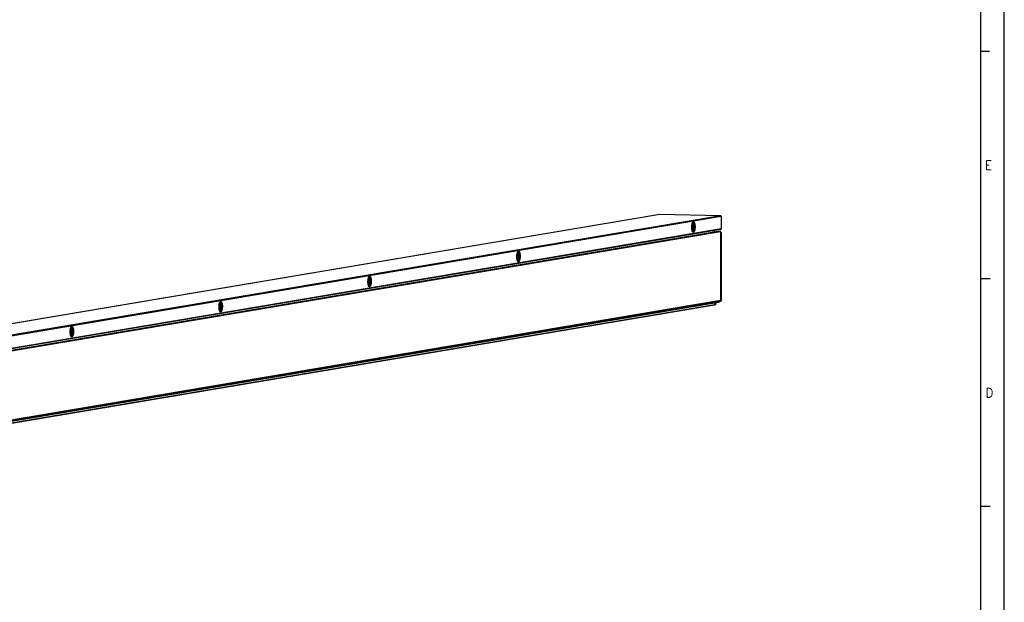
# Model space of a CAD drawing. Header units: inches. Extents: x -381 to 2960, y -418 to 176.
# Tile 13 of 21: x 248 to 459, y -289 to -164. Entities that reach past the tile are written whole.
import ezdxf

# ---------------------------------------------------------------- set-up
doc = ezdxf.new("R2010")
doc.units = ezdxf.units.IN
doc.layers.add('1', color=7, linetype='Continuous')
doc.styles.add('CONVERTER_11', font='txt.shx', dxfattribs={"width": 0.9})

# ---------------------------------------------------------------- blocks, each defined once
blk = doc.blocks.new('Marco_a1', base_point=(38.86876955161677, -121.3796663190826))
at = {"layer": '1', "color": 2, "linetype": 'Continuous'}
for p, q in [((458.8687695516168, -418.3796663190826), (458.8687695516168, 175.6203336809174)), ((455.7169153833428, -170.8463329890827), (453.7169153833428, -170.8463329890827)), ((455.8687695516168, -219.5129996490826), (453.8687695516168, -219.5129996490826)), ((455.8687695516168, -268.1796663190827), (453.8687695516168, -268.1796663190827))]:
    blk.add_line(p, q, dxfattribs=at)
at = {"layer": '1', "color": 7, "linetype": 'Continuous'}
blk.add_line((453.8687695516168, -413.3796663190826), (453.8687695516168, 170.6203336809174), dxfattribs=at)
at = {"layer": '1', "color": 2, "char_height": 2, "attachment_point": 4, "line_spacing_factor": 1.20048019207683, "style": 'CONVERTER_11'}
for s, insert in [('E', (454.7169153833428, -195.1796663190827)), ('D', (454.8687695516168, -243.8463329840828))]:
    blk.add_mtext(s, dxfattribs=dict(at, insert=insert))
blk = doc.blocks.new('Top', base_point=(38.86876955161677, -121.3796663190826))
blk.add_blockref('Marco_a1', (38.86876955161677, -121.3796663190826))
blk = doc.blocks.new('_dummy_frame', base_point=(-381.1312304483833, -418.3796663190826))
blk.add_blockref('Top', (38.86876955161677, -121.3796663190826))
blk = doc.blocks.new('SOPORTE_SV_2040__31', base_point=(86.78641981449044, -564.7936067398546))
at = {"color": 7, "linetype": 'Continuous'}
for p, q in [((770.2524115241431, -411.5026169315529), (86.94281051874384, -526.4551381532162)), ((770.2855846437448, -411.5001701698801), (86.97600040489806, -526.4526848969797)), ((796.4477061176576, -411.9972505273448), (459.7305823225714, -468.642848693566)), ((459.920162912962, -468.8461308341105), (796.6372867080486, -412.2005326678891)), ((770.2855846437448, -411.5001701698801), (770.2524115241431, -411.5026169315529)), ((796.4477061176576, -411.9972505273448), (770.2855846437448, -411.5001701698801)), ((796.6372867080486, -412.2005326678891), (796.6372867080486, -417.5918956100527)), ((784.5320353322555, -415.9681886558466), (784.3727557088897, -416.8596243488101)), ((784.3727557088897, -416.8596243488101), (784.5320353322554, -417.6974691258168)), ((784.4543303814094, -414.8047312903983), (784.3779178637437, -414.8652199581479)), ((785.0098742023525, -416.7524425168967), (784.3939857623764, -416.7407406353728)), ((784.4211805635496, -414.8309835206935), (784.6033453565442, -414.9139049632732)), ((784.8505945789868, -415.9145977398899), (784.5320353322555, -415.9681886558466)), ((784.6033453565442, -414.9139049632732), (784.7599837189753, -415.1792956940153)), ((784.7599837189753, -415.1792956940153), (784.9703697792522, -415.6767236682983)), ((785.0098742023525, -416.7524425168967), (784.8505945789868, -415.9145977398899)), ((784.8505945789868, -417.6438782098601), (785.0098742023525, -416.7524425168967)), ((796.4809003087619, -417.785519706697), (459.7637758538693, -474.4311179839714)), ((796.6372867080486, -417.5918956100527), (459.920162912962, -474.2374937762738)), ((784.3175483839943, -418.7360666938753), (784.4543323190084, -418.7983331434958)), ((784.6033544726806, -418.6035052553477), (784.3926972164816, -418.7702760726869)), ((784.8505945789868, -417.6438782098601), (784.5206378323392, -417.63760903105)), ((784.5320353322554, -417.6974691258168), (784.8505945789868, -417.6438782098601)), ((784.6981708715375, -418.4342096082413), (784.9272695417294, -417.9451295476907)), ((784.9048553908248, -418.1376757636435), (784.9653735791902, -417.8435424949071)), ((709.6706123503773, -428.5620539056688), (709.5113327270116, -429.4534895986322)), ((709.5113327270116, -429.4534895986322), (709.6706123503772, -430.2913343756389)), ((709.5929081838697, -427.3985964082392), (709.5165027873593, -427.4590787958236)), ((710.1484512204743, -429.3463077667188), (709.5325627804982, -429.334605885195)), ((709.5597562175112, -427.4248498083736), (709.7419230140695, -427.5077770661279)), ((709.9891715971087, -428.508462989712), (709.6706123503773, -428.5620539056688)), ((709.7419230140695, -427.5077770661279), (709.898561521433, -427.7731601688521)), ((709.898561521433, -427.7731601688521), (710.108965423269, -428.2706329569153)), ((710.1484512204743, -429.3463077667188), (709.9891715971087, -428.508462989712)), ((709.9891715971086, -430.2377434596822), (710.1484512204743, -429.3463077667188)), ((709.4561454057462, -431.3299399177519), (709.5929101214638, -431.3921982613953)), ((709.7419321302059, -431.1973773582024), (709.5312758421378, -431.3641409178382)), ((709.9891715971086, -430.2377434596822), (709.6592410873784, -430.2314747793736)), ((709.6706123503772, -430.2913343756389), (709.9891715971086, -430.2377434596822)), ((709.8367486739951, -431.0280740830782), (710.0658472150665, -430.5389933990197)), ((710.0434159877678, -430.7315952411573), (710.1039749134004, -430.437344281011)), ((645.8810678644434, -438.1167780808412), (645.8046151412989, -438.1773031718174)), ((645.8479107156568, -438.1430327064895), (646.030082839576, -438.2259563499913)), ((645.7443073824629, -442.0481278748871), (645.8810698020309, -442.1103799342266)), ((645.9587630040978, -439.2802370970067), (645.7994833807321, -440.1716727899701)), ((645.7994833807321, -440.1716727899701), (645.9587630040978, -441.0095175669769)), ((646.0300919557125, -441.9155566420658), (645.8194346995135, -442.082327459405)), ((646.4366018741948, -440.0644909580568), (645.8207185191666, -440.052789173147)), ((646.2773222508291, -440.9559266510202), (645.947390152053, -440.9496579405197)), ((646.2773222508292, -439.22664618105), (645.9587630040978, -439.2802370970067)), ((645.9587630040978, -441.0095175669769), (646.2773222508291, -440.9559266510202)), ((646.030082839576, -438.2259563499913), (646.1867212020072, -438.4913470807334)), ((646.1248778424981, -441.74626041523), (646.3540047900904, -441.2571618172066)), ((646.1867212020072, -438.4913470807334), (646.3971223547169, -438.9888309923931)), ((646.4366018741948, -440.0644909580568), (646.2773222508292, -439.22664618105)), ((646.2773222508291, -440.9559266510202), (646.4366018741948, -440.0644909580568)), ((646.3315716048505, -441.4497620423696), (646.392121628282, -441.1555220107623)), ((582.2469136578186, -449.9984202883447), (582.0876340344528, -450.8898559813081)), ((582.1692122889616, -448.8349623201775), (582.0927798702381, -448.8954713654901)), ((582.7247525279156, -450.7826741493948), (582.108865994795, -450.7709723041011)), ((582.1360589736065, -448.8612163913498), (582.3182272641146, -448.9441429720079)), ((582.56547290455, -449.944829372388), (582.2469136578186, -449.9984202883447)), ((582.3182272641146, -448.9441429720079), (582.4748657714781, -449.2095260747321)), ((582.4748657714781, -449.2095260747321), (582.6852685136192, -449.7070035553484)), ((582.7247525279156, -450.7826741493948), (582.56547290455, -449.944829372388)), ((582.5654729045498, -451.6741098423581), (582.7247525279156, -450.7826741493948)), ((582.0324645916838, -452.7663202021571), (582.1692142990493, -452.8285641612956)), ((582.0876340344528, -450.8898559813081), (582.2469136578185, -451.7277007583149)), ((582.3182364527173, -452.6337394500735), (582.1075778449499, -452.8005113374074)), ((582.5654729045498, -451.6741098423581), (582.2355292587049, -451.6678409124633)), ((582.2469136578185, -451.7277007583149), (582.5654729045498, -451.6741098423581)), ((582.4130375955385, -452.4644435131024), (582.6421506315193, -451.9753552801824)), ((582.6197194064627, -452.1679546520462), (582.6802717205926, -451.8737117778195)), ((518.3206150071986, -463.4845019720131), (518.457358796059, -463.5467483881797)), ((518.5350643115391, -460.7166034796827), (518.3757846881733, -461.608039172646)), ((518.3757846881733, -461.608039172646), (518.535064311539, -462.4458839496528)), ((518.4573568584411, -459.5531465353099), (518.3809313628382, -459.6136472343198)), ((518.6063809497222, -463.3519222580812), (518.395723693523, -463.5186930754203)), ((519.0129031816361, -461.5008573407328), (518.3970279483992, -461.489155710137)), ((518.4242028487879, -459.5793944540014), (518.6063870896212, -459.6623222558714)), ((518.8536235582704, -462.3922930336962), (518.5236930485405, -462.3860243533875)), ((518.8536235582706, -460.663012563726), (518.5350643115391, -460.7166034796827)), ((518.535064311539, -462.4458839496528), (518.8536235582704, -462.3922930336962)), ((518.6063870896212, -459.6623222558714), (518.7630254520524, -459.9277129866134)), ((518.7011820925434, -463.18262632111), (518.9303076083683, -462.6935249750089)), ((518.7630254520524, -459.9277129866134), (518.9734248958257, -460.4252002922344)), ((519.0129031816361, -461.5008573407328), (518.8536235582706, -460.663012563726)), ((518.8536235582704, -462.3922930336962), (519.0129031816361, -461.5008573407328)), ((518.9078672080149, -462.8861472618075), (518.9684066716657, -462.5919409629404))]:
    blk.add_line(p, q, dxfattribs=at)
for points, knots in [([(796.6372867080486, -412.2005326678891), (796.6344509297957, -412.1743420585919), (796.6288032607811, -412.1221814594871), (796.5854265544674, -412.0556699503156), (796.5229847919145, -412.0079214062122), (796.4726350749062, -412.0007842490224), (796.4477061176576, -411.9972505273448)], [0, 0, 0, 0, 0.0780343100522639, 0.1554112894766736, 0.231298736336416, 0.3057180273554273, 0.3057180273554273, 0.3057180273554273, 0.3057180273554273]), ([(784.7340572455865, -414.5564394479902), (784.6679451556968, -414.5750583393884), (784.5083668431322, -414.6199997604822), (784.3438212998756, -414.8820934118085), (784.1954708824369, -415.2295246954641), (784.0801612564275, -415.6907741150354), (784.0019170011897, -416.2213869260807), (783.9679771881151, -416.7923501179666), (783.9802104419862, -417.3638372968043), (784.0382240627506, -417.8979946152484), (784.1359835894, -418.3604345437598), (784.2708823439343, -418.7209854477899), (784.4257082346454, -418.9704524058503), (784.6479357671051, -419.0891483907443), (784.8745117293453, -418.978979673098), (785.0387022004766, -418.7355740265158), (785.1871995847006, -418.3804076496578), (785.3024549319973, -417.9220150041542), (785.3807173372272, -417.3904469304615), (785.4146504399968, -416.8198369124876), (785.402423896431, -416.2479965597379), (785.3443921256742, -415.7147945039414), (785.2466868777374, -415.2494978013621), (785.1116411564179, -414.8966819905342), (784.957170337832, -414.6285270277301), (784.7994143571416, -414.5775562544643), (784.7340572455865, -414.5564394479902)], [0, 0, 0, 0, 0.2004547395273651, 0.4838484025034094, 0.8709142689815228, 1.350580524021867, 1.897926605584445, 2.480779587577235, 3.063632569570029, 3.610978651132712, 4.090644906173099, 4.47771077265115, 4.761104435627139, 4.96155917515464, 5.162013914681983, 5.445407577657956, 5.83247344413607, 6.312139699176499, 6.859485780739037, 7.442338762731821, 8.025191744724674, 8.572537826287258, 9.05220408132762, 9.439269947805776, 9.722663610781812, 9.923118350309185, 9.923118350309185, 9.923118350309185, 9.923118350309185]), ([(784.9703697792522, -415.6767236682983), (784.9413372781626, -415.6146825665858), (784.8923123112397, -415.5099184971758), (784.7615618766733, -415.3966991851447), (784.6034463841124, -415.432910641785), (784.4924420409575, -415.5806818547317), (784.394608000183, -415.7972651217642), (784.3176479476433, -416.0878509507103), (784.2653860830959, -416.4287574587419), (784.2427904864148, -416.7975104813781), (784.2513620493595, -417.1668557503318), (784.2906362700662, -417.5095016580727), (784.3565023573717, -417.8028014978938), (784.4460385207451, -418.0229452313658), (784.5513492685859, -418.174826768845), (784.7079749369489, -418.2170191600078), (784.8429320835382, -418.1088488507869), (784.8959012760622, -418.0060229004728), (784.9272695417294, -417.9451295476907)], [0, 0, 0, 0, 0.2066786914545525, 0.349002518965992, 0.4722403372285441, 0.6425149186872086, 0.8825886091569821, 1.187110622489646, 1.539277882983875, 1.91656533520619, 2.293852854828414, 2.646020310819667, 2.950542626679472, 3.190616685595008, 3.360891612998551, 3.484129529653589, 3.626453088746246, 3.833131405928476, 3.833131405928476, 3.833131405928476, 3.833131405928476]), ([(785.0429543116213, -415.938323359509), (785.0254738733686, -415.8260996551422), (784.9925941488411, -415.615013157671), (784.9150956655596, -415.3277798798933), (784.8221110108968, -415.0934984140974), (784.7158851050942, -414.92465490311), (784.5923587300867, -414.809403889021), (784.4973422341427, -414.8061873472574), (784.4543303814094, -414.8047312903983)], [0, 0, 0, 0, 0.3404387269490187, 0.6403461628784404, 0.8917056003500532, 1.090915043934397, 1.242671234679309, 1.368185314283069, 1.368185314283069, 1.368185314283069, 1.368185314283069]), ([(784.9272695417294, -417.9451295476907), (784.9582673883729, -417.8668636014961), (785.0263236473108, -417.6950294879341), (785.0854970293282, -417.4035457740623), (785.1276643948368, -417.076936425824), (785.1327288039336, -416.8482338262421), (785.1353171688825, -416.73134639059)], [0, 0, 0, 0, 0.2521204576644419, 0.5535344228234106, 0.8887964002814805, 1.239266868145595, 1.239266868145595, 1.239266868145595, 1.239266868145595]), ([(785.1353171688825, -416.73134639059), (785.1333460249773, -416.6293576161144), (785.12951443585, -416.431107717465), (785.0965571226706, -416.1482756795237), (785.0495013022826, -415.8959815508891), (784.9952520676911, -415.7456675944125), (784.9703697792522, -415.6767236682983)], [0, 0, 0, 0, 0.3058234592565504, 0.5944719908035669, 0.8536284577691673, 1.073208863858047, 1.073208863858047, 1.073208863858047, 1.073208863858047]), ([(784.4543323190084, -418.7983331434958), (784.4978900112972, -418.7816397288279), (784.598180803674, -418.7432034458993), (784.7131328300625, -418.5924865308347), (784.8216738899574, -418.3900780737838), (784.8753608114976, -418.227172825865), (784.9048553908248, -418.1376757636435)], [0, 0, 0, 0, 0.137710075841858, 0.3170749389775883, 0.5480891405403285, 0.8297347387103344, 0.8297347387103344, 0.8297347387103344, 0.8297347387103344]), ([(796.4809003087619, -417.785519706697), (796.502265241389, -417.7795041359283), (796.5452655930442, -417.7673968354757), (796.5961047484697, -417.7211594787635), (796.6307139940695, -417.6608990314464), (796.6350842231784, -417.6150183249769), (796.6372867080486, -417.5918956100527)], [0, 0, 0, 0, 0.06578204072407, 0.1323969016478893, 0.2002685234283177, 0.2692278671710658, 0.2692278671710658, 0.2692278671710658, 0.2692278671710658]), ([(709.8726342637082, -427.1503046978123), (709.8065221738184, -427.1689235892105), (709.6469438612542, -427.2138650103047), (709.482398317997, -427.4759586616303), (709.3340479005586, -427.8233899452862), (709.2187382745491, -428.2846393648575), (709.1404940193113, -428.8152521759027), (709.106554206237, -429.3862153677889), (709.1187874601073, -429.9577025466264), (709.1768010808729, -430.4918598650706), (709.2745606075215, -430.9542997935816), (709.4094593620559, -431.3148506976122), (709.5642852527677, -431.5643176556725), (709.7865127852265, -431.6830136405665), (710.0130887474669, -431.5728449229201), (710.1772792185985, -431.3294392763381), (710.325776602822, -430.9742728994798), (710.4410319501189, -430.5158802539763), (710.5192943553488, -429.9843121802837), (710.5532274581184, -429.4137021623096), (710.5410009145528, -428.8418618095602), (710.4829691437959, -428.3086597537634), (710.3852638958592, -427.8433630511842), (710.2502181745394, -427.4905472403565), (710.0957473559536, -427.2223922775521), (709.9379913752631, -427.1714215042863), (709.8726342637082, -427.1503046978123)], [0, 0, 0, 0, 0.20045473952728, 0.4838484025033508, 0.8709142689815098, 1.350580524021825, 1.897926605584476, 2.480779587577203, 3.063632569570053, 3.610978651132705, 4.090644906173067, 4.477710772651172, 4.761104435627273, 4.961559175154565, 5.162013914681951, 5.44540757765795, 5.832473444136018, 6.312139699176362, 6.859485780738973, 7.442338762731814, 8.025191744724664, 8.572537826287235, 9.052204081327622, 9.43926994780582, 9.72266361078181, 9.923118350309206, 9.923118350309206, 9.923118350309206, 9.923118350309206]), ([(710.108965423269, -428.2706329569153), (710.0799331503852, -428.2085861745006), (710.0309086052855, -428.1038125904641), (709.900166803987, -427.9905724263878), (709.7420442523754, -428.026757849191), (709.6310332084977, -428.1745219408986), (709.5331966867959, -428.3910962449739), (709.4562325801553, -428.6816781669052), (709.4039670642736, -429.0225840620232), (709.3813680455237, -429.3913401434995), (709.3899369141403, -429.7606910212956), (709.4292093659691, -430.1033440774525), (709.4950745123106, -430.3966514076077), (709.5846109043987, -430.6168018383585), (709.6899214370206, -430.7686885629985), (709.8465491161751, -430.8108858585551), (709.981509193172, -430.7027147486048), (710.0344787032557, -430.5998875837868), (710.0658472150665, -430.5389933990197)], [0, 0, 0, 0, 0.2066948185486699, 0.349029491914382, 0.4722657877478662, 0.6425325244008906, 0.8825994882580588, 1.187118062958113, 1.53928553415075, 1.916576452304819, 2.293869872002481, 2.646044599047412, 2.950574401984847, 3.190655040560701, 3.360934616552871, 3.484174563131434, 3.626499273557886, 3.833180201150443, 3.833180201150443, 3.833180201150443, 3.833180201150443]), ([(710.1815356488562, -428.5322205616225), (710.1640555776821, -428.4199941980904), (710.131176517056, -428.208902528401), (710.0536782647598, -427.9216618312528), (709.9606932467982, -427.6873737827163), (709.8544664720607, -427.5185252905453), (709.7309389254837, -427.4032701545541), (709.6359206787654, -427.4000528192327), (709.5929081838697, -427.3985964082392)], [0, 0, 0, 0, 0.340446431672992, 0.6403611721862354, 0.8917269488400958, 1.090941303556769, 1.242700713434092, 1.368216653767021, 1.368216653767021, 1.368216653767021, 1.368216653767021]), ([(710.0658472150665, -430.5389933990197), (710.0968449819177, -430.46072741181), (710.1649010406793, -430.2888932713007), (710.2240742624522, -429.9974096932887), (710.2662414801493, -429.6708006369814), (710.2713058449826, -429.4420982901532), (710.2738941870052, -429.3252109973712)], [0, 0, 0, 0, 0.2521204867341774, 0.5535342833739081, 0.8887959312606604, 1.239265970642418, 1.239265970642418, 1.239265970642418, 1.239265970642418]), ([(710.2738941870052, -429.3252109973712), (710.2719232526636, -429.2232283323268), (710.2680920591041, -429.0249896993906), (710.2351385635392, -428.7421720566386), (710.1880876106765, -428.4898874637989), (710.1338449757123, -428.339576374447), (710.108965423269, -428.2706329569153)], [0, 0, 0, 0, 0.3058051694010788, 0.5944382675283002, 0.8535842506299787, 1.073160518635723, 1.073160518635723, 1.073160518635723, 1.073160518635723]), ([(709.5929101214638, -431.3921982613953), (709.6364656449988, -431.3755060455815), (709.7367506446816, -431.3370728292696), (709.8516984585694, -431.1863688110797), (709.9602358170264, -430.9839769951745), (710.0139218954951, -430.8210849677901), (710.0434159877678, -430.7315952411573)], [0, 0, 0, 0, 0.1377029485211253, 0.3170560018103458, 0.548053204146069, 0.8296775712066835, 0.8296775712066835, 0.8296775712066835, 0.8296775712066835]), ([(646.1607849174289, -437.8684878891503), (646.0946728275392, -437.8871067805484), (645.9350945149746, -437.9320482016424), (645.7705489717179, -438.1941418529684), (645.6221985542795, -438.5415731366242), (645.5068889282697, -439.0028225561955), (645.4286446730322, -439.5334353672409), (645.3947048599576, -440.1043985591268), (645.4069381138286, -440.6758857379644), (645.4649517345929, -441.2100430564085), (645.5627112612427, -441.67248298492), (645.6976100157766, -442.03303388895), (645.8524359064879, -442.2825008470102), (646.0746634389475, -442.4011968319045), (646.3012394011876, -442.2910281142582), (646.4654298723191, -442.0476224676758), (646.6139272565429, -441.6924560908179), (646.7291826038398, -441.2340634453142), (646.8074450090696, -440.7024953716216), (646.8413781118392, -440.1318853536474), (646.8291515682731, -439.5600450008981), (646.7711197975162, -439.0268429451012), (646.6734145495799, -438.5615462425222), (646.5383688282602, -438.2087304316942), (646.3838980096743, -437.9405754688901), (646.226142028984, -437.8896046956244), (646.1607849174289, -437.8684878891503)], [0, 0, 0, 0, 0.2004547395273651, 0.483848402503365, 0.8709142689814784, 1.350580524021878, 1.897926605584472, 2.480779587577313, 3.063632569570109, 3.610978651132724, 4.090644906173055, 4.477710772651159, 4.761104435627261, 4.961559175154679, 5.162013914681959, 5.445407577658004, 5.832473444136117, 6.312139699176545, 6.859485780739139, 7.442338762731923, 8.025191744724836, 8.57253782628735, 9.052204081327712, 9.439269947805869, 9.72266361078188, 9.92311835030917, 9.92311835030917, 9.92311835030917, 9.92311835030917]), ([(646.4696873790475, -439.2504117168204), (646.4522076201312, -439.1381859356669), (646.4193291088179, -438.9270951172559), (646.3418320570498, -438.6398550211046), (646.2488484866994, -438.4055663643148), (646.1426229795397, -438.2367161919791), (646.0190982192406, -438.121458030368), (645.9240800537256, -438.1182364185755), (645.8810678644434, -438.1167780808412)], [0, 0, 0, 0, 0.3404445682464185, 0.6403584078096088, 0.8917243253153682, 1.090939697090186, 1.242700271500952, 1.36821574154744, 1.36821574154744, 1.36821574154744, 1.36821574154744]), ([(646.3971223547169, -438.9888309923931), (646.3676143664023, -438.9253087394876), (646.3179839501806, -438.8184686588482), (646.1799913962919, -438.7049268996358), (646.0177898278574, -438.7539796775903), (645.9073041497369, -438.913708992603), (645.8086049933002, -439.1459494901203), (645.7339246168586, -439.4534363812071), (645.6836582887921, -439.8101274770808), (645.677306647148, -440.0628312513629), (645.6740404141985, -440.1927802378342)], [0, 0, 0, 0, 0.2113044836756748, 0.3553996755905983, 0.4834539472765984, 0.6648346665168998, 0.9201387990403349, 1.2415244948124, 1.609597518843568, 1.999241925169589, 1.999241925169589, 1.999241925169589, 1.999241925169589]), ([(645.6740404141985, -440.1927802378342), (645.6768955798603, -440.314190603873), (645.6823854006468, -440.5476345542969), (645.7271494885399, -440.8742140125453), (645.7949286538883, -441.1506215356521), (645.8841214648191, -441.3555183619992), (645.9903853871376, -441.4953628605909), (646.1428484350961, -441.5251784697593), (646.2709645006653, -441.4174815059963), (646.3231989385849, -441.3166363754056), (646.3540047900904, -441.2571618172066)], [0, 0, 0, 0, 0.3640252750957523, 0.6999361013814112, 0.9876761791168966, 1.212881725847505, 1.372557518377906, 1.491396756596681, 1.631928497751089, 1.833957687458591, 1.833957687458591, 1.833957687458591, 1.833957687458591]), ([(645.8810698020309, -442.1103799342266), (645.9246251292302, -442.0936858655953), (646.0249098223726, -442.0552483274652), (646.1398560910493, -441.9045409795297), (646.2483924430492, -441.7021460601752), (646.3020779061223, -441.5392524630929), (646.3315716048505, -441.4497620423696)], [0, 0, 0, 0, 0.1377045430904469, 0.31706013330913, 0.5480596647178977, 0.8296856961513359, 0.8296856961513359, 0.8296856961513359, 0.8296856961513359]), ([(646.3540047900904, -441.2571618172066), (646.3832362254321, -441.1840904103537), (646.4471984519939, -441.0242005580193), (646.5055256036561, -440.7534375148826), (646.5474431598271, -440.449416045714), (646.565188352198, -440.1266142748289), (646.5597233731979, -439.8033695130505), (646.529389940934, -439.497969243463), (646.4813945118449, -439.2251768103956), (646.4235555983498, -439.0629644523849), (646.3971223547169, -438.9888309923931)], [0, 0, 0, 0, 0.2357558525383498, 0.5158648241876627, 0.8277621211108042, 1.156187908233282, 1.484615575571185, 1.79651837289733, 2.076636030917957, 2.312402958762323, 2.312402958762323, 2.312402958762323, 2.312402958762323]), ([(582.4489355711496, -448.5866710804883), (582.3828234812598, -448.6052899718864), (582.2232451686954, -448.6502313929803), (582.0586996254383, -448.9123250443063), (581.9103492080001, -449.2597563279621), (581.7950395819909, -449.7210057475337), (581.7167953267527, -450.2516185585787), (581.6828555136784, -450.822581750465), (581.6950887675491, -451.3940689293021), (581.7531023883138, -451.9282262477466), (581.850861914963, -452.3906661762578), (581.9857606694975, -452.751217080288), (582.1405865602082, -453.0006840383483), (582.362814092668, -453.1193800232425), (582.5893900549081, -453.0092113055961), (582.7535805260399, -452.7658056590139), (582.9020779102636, -452.4106392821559), (583.0173332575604, -451.9522466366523), (583.0955956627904, -451.4206785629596), (583.1295287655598, -450.8500685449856), (583.1173022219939, -450.2782281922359), (583.0592704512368, -449.7450261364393), (582.9615652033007, -449.27972943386), (582.8265194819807, -448.9269136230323), (582.672048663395, -448.6587586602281), (582.5142926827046, -448.6077878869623), (582.4489355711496, -448.5866710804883)], [0, 0, 0, 0, 0.2004547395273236, 0.4838484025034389, 0.8709142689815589, 1.350580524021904, 1.897926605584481, 2.480779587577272, 3.063632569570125, 3.610978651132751, 4.090644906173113, 4.477710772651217, 4.761104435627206, 4.961559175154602, 5.162013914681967, 5.445407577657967, 5.832473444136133, 6.312139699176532, 6.85948578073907, 7.442338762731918, 8.025191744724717, 8.572537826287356, 9.052204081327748, 9.43926994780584, 9.722663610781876, 9.923118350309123, 9.923118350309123, 9.923118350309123, 9.923118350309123]), ([(582.6852685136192, -449.7070035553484), (582.6562362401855, -449.6449561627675), (582.6072117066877, -449.5401815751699), (582.4764704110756, -449.4269393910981), (582.3183469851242, -449.4631228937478), (582.2073353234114, -449.6108868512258), (582.1094985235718, -449.8274610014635), (582.0325341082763, -450.1180433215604), (581.9802684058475, -450.4589498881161), (581.9576693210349, -450.8277068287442), (581.9662382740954, -451.1970585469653), (582.0055109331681, -451.5397122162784), (582.0713764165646, -451.8330198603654), (582.1609131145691, -452.0531700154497), (582.2662243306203, -452.2050565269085), (582.4228530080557, -452.2472516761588), (582.5578125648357, -452.1390783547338), (582.6107820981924, -452.0362501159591), (582.6421506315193, -451.9753552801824)], [0, 0, 0, 0, 0.2066965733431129, 0.3490323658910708, 0.4722687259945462, 0.6425352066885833, 0.882602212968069, 1.187121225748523, 1.539289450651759, 1.91658128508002, 2.293875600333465, 2.64605102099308, 2.950581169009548, 3.190661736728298, 3.360940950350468, 3.484180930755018, 3.626506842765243, 3.833189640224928, 3.833189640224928, 3.833189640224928, 3.833189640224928]), ([(582.7578373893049, -449.9685901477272), (582.7403574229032, -449.8563639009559), (582.707478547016, -449.6452723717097), (582.6299806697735, -449.3580316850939), (582.5369960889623, -449.1237432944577), (582.4307696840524, -448.9548941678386), (582.3072429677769, -448.8396380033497), (582.21222470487, -448.8364193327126), (582.1692122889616, -448.8349623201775)], [0, 0, 0, 0, 0.340446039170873, 0.6403606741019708, 0.8917266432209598, 1.09094142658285, 1.242701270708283, 1.368217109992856, 1.368217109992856, 1.368217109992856, 1.368217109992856]), ([(582.6421506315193, -451.9753552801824), (582.6731481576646, -451.8970891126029), (582.7412036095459, -451.7252547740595), (582.8003763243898, -451.4337714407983), (582.8425430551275, -451.1071631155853), (582.8476072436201, -450.8784614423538), (582.8501954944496, -450.7615745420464)], [0, 0, 0, 0, 0.2521207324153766, 0.5535341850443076, 0.8887949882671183, 1.23926384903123, 1.23926384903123, 1.23926384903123, 1.23926384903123]), ([(582.8501954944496, -450.7615745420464), (582.8482245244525, -450.6595927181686), (582.8443932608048, -450.4613556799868), (582.8114400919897, -450.1785401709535), (582.7643896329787, -449.9262571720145), (582.7101477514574, -449.7759467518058), (582.6852685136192, -449.7070035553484)], [0, 0, 0, 0, 0.3058026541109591, 0.5944334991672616, 0.8535777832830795, 1.073153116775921, 1.073153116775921, 1.073153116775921, 1.073153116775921]), ([(582.1692142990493, -452.8285641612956), (582.2127698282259, -452.8118713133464), (582.3130549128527, -452.7734366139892), (582.4280023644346, -452.6227311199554), (582.5365395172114, -452.4203377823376), (582.5902254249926, -452.2574448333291), (582.6197194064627, -452.1679546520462)], [0, 0, 0, 0, 0.1377036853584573, 0.3170579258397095, 0.5480564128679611, 0.8296819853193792, 0.8296819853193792, 0.8296819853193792, 0.8296819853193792]), ([(518.7370862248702, -459.3048542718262), (518.6709741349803, -459.3234731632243), (518.5113958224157, -459.3684145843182), (518.3468502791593, -459.6305082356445), (518.1984998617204, -459.9779395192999), (518.083190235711, -460.4391889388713), (518.0049459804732, -460.9698017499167), (517.9710061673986, -461.5407649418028), (517.9832394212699, -462.1122521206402), (518.0412530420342, -462.6464094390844), (518.1390125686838, -463.1088493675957), (518.2739113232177, -463.4694002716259), (518.4287372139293, -463.7188672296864), (518.6509647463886, -463.8375632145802), (518.877540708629, -463.7273944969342), (519.0417311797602, -463.4839888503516), (519.1902285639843, -463.1288224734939), (519.3054839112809, -462.6704298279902), (519.3837463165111, -462.1388617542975), (519.4176794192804, -461.5682517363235), (519.4054528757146, -460.996411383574), (519.3474211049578, -460.4632093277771), (519.2497158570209, -459.9979126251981), (519.1146701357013, -459.6450968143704), (518.9601993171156, -459.3769418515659), (518.8024433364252, -459.3259710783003), (518.7370862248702, -459.3048542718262)], [0, 0, 0, 0, 0.2004547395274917, 0.483848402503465, 0.8709142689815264, 1.350580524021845, 1.897926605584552, 2.480779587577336, 3.063632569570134, 3.610978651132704, 4.090644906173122, 4.477710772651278, 4.761104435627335, 4.961559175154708, 5.162013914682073, 5.445407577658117, 5.832473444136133, 6.312139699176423, 6.859485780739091, 7.442338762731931, 8.025191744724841, 8.572537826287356, 9.052204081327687, 9.439269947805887, 9.722663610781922, 9.923118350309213, 9.923118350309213, 9.923118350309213, 9.923118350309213]), ([(518.9734248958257, -460.4252002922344), (518.9443926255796, -460.3631509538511), (518.8953681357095, -460.2583731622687), (518.764628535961, -460.1451244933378), (518.6065023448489, -460.1813016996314), (518.4954886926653, -460.3290651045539), (518.3976510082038, -460.5456386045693), (518.3206855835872, -460.8362220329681), (518.2684192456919, -461.1771305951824), (518.2458198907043, -461.5458901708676), (518.254389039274, -461.9152445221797), (518.2936622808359, -462.2579001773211), (518.3595287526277, -462.5512089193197), (518.4490663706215, -462.771358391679), (518.5543796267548, -462.9232443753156), (518.711011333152, -462.9654332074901), (518.8459693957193, -462.8572532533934), (518.8989390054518, -462.7544217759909), (518.9303076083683, -462.6935249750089)], [0, 0, 0, 0, 0.2067021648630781, 0.3490415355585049, 0.4722780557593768, 0.6425436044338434, 0.8826105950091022, 1.187130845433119, 1.539301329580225, 1.916595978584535, 2.293893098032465, 2.646070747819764, 2.950602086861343, 3.190682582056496, 3.360960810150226, 3.484200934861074, 3.626530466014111, 3.833218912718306, 3.833218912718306, 3.833218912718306, 3.833218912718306]), ([(519.0459895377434, -460.6867843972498), (519.0285095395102, -460.5745563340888), (518.9956306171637, -460.3634614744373), (518.9181319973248, -460.0762164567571), (518.8251461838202, -459.8419250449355), (518.7189184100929, -459.673074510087), (518.5953890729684, -459.5578183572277), (518.5003698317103, -459.554602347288), (518.4573568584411, -459.5531465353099)], [0, 0, 0, 0, 0.3404514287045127, 0.6403705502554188, 0.8917397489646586, 1.09095638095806, 1.242717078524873, 1.368234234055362, 1.368234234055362, 1.368234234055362, 1.368234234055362]), ([(518.457358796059, -463.5467483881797), (518.500914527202, -463.5300567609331), (518.6012000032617, -463.4916249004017), (518.7161486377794, -463.3409212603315), (518.8246865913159, -463.1385295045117), (518.8783729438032, -462.9756372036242), (518.9078672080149, -462.8861472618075)], [0, 0, 0, 0, 0.1377028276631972, 0.3170557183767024, 0.5480531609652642, 0.8296782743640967, 0.8296782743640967, 0.8296782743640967, 0.8296782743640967]), ([(518.9303076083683, -462.6935249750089), (518.9613042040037, -462.6152588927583), (519.029357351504, -462.4434254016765), (519.0885284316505, -462.1519452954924), (519.1306938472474, -461.8253418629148), (519.1357579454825, -461.5966440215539), (519.1383461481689, -461.4797591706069)], [0, 0, 0, 0, 0.2521194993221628, 0.5535293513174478, 0.8887848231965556, 1.239247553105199, 1.239247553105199, 1.239247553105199, 1.239247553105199]), ([(519.1383461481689, -461.4797591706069), (519.1363752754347, -461.3777790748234), (519.1325441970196, -461.1795451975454), (519.0995922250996, -460.8967336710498), (519.052543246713, -460.6444532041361), (518.9983033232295, -460.4941434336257), (518.9734248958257, -460.4252002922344)], [0, 0, 0, 0, 0.3057974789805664, 0.5944240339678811, 0.853565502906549, 1.073139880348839, 1.073139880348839, 1.073139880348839, 1.073139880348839])]:
    blk.add_open_spline(points, degree=3, knots=knots, dxfattribs=at)
blk = doc.blocks.new('PERFIL_SV_2040__32', base_point=(96.25048138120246, -565.1238482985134))
at = {"color": 7, "linetype": 'Continuous'}
for p, q in [((796.0959567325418, -418.5366272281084), (113.4235151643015, -533.3819560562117)), ((113.646261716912, -533.5827889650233), (796.3187274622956, -418.737456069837)), ((793.4750186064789, -418.2911960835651), (793.4750186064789, -418.9775434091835)), ((793.7955215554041, -418.6413300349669), (793.475030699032, -418.6952459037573)), ((793.6700531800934, -418.290287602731), (793.6285690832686, -418.265362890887)), ((793.6285690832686, -418.265362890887), (793.6567049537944, -418.2857052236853)), ((793.772345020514, -418.4504628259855), (793.6700531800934, -418.290287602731)), ((793.8048732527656, -418.6228495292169), (793.772345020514, -418.4504628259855)), ((793.8085145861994, -418.6368296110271), (793.7955215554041, -418.6413300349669)), ((793.7955215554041, -418.9236277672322), (793.7955215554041, -418.6413300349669)), ((793.8085145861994, -418.6368296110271), (793.8048732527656, -418.6228495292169)), ((793.8085209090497, -418.9214396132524), (793.8085145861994, -418.6368296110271)), ((796.6392304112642, -419.4101003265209), (796.3187025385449, -419.4640224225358)), ((796.3579618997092, -418.9481415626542), (796.3187137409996, -418.9369582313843)), ((796.3187137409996, -418.9369582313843), (796.3466397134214, -418.9433346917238)), ((796.3187274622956, -418.737456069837), (796.3187274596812, -448.2977196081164)), ((796.5137809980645, -419.0590546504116), (796.3579618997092, -418.9481415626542)), ((796.6114316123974, -419.2143186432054), (796.5137809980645, -419.0590546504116)), ((796.6485704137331, -419.3916236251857), (796.6114316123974, -419.2143186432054)), ((796.652242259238, -419.4056042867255), (796.6392304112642, -419.4101003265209)), ((796.6392304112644, -448.0098816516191), (796.6392304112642, -419.4101003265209)), ((796.652242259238, -419.4056042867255), (796.6485704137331, -419.3916236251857)), ((796.6522488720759, -448.005385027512), (796.652242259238, -419.4056042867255)), ((111.0802461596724, -564.986839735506), (793.7527173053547, -450.1415059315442)), ((111.2366406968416, -564.7932142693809), (793.9091064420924, -449.9478813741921)), ((112.8072081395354, -563.7388299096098), (795.4796792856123, -448.8934961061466)), ((795.5412961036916, -448.8709955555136), (112.8688303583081, -563.7163284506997)), ((113.5514714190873, -563.3141795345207), (796.2239371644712, -448.4688466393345)), ((796.3187274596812, -448.2977196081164), (113.6462617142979, -563.1430525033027)), ((793.852365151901, -450.0892135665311), (793.8784815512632, -450.0848202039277)), ((793.9769064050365, -450.056389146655), (793.8784815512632, -450.0848202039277)), ((793.9529044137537, -450.05871767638), (793.8784815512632, -450.0848202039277)), ((794.2694730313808, -449.6007520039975), (793.9090998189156, -449.6613772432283)), ((793.909106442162, -449.1577177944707), (793.9091064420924, -449.9478813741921)), ((793.9769064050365, -450.056389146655), (793.9529044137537, -450.05871767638)), ((794.1306617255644, -449.9510963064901), (793.9769064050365, -450.056389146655)), ((794.2446398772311, -449.7826241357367), (794.1306617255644, -449.9510963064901)), ((794.2824888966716, -449.5962520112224), (794.2446398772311, -449.7826241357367)), ((794.2694730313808, -449.6007520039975), (794.2694730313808, -449.0970937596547)), ((794.2824888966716, -449.5962520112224), (794.2694730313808, -449.6007520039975)), ((794.2824868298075, -449.0948922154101), (794.2824888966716, -449.5962520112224)), ((796.2239371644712, -448.4688466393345), (795.5412961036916, -448.8709955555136)), ((796.1545777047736, -448.509703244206), (796.2482416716, -448.4939455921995)), ((796.3466415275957, -448.4655280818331), (796.2482416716, -448.4939455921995)), ((796.3226340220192, -448.4678424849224), (796.2482416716, -448.4939455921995)), ((796.6392304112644, -448.0098816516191), (796.3187189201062, -448.0638009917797)), ((796.3466415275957, -448.4655280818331), (796.3226340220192, -448.4678424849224)), ((796.500407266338, -448.360238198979), (796.3466415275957, -448.4655280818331)), ((796.6143693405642, -448.1917565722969), (796.500407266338, -448.360238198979)), ((796.6522488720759, -448.005385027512), (796.6143693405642, -448.1917565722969)), ((796.6522488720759, -448.005385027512), (796.6392304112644, -448.0098816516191))]:
    blk.add_line(p, q, dxfattribs=at)
for points, knots in [([(793.7955215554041, -418.6413300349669), (793.7937699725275, -418.6086087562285), (793.7902675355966, -418.5431798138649), (793.7619535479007, -418.4487879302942), (793.7190546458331, -418.3604787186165), (793.6774353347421, -418.3105663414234), (793.6567049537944, -418.2857052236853)], [0, 0, 0, 0, 0.097986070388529, 0.1959313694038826, 0.2934563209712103, 0.390241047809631, 0.390241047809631, 0.390241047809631, 0.390241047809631]), ([(796.3187274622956, -418.737456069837), (796.317171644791, -418.718055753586), (796.3140653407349, -418.6793215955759), (796.2897167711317, -418.6258393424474), (796.253008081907, -418.581216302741), (796.2055480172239, -418.5496502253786), (796.1513744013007, -418.5323516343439), (796.1143732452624, -418.5352063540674), (796.0959567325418, -418.5366272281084)], [0, 0, 0, 0, 0.0580176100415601, 0.115836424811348, 0.1730185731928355, 0.2293259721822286, 0.2848048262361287, 0.3397817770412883, 0.3397817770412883, 0.3397817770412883, 0.3397817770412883]), ([(796.6392304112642, -419.4101003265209), (796.6352684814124, -419.3609950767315), (796.6273587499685, -419.2629596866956), (796.5648078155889, -419.12853734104), (796.4721359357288, -419.0143548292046), (796.3882528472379, -418.966884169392), (796.3466397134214, -418.9433346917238)], [0, 0, 0, 0, 0.146727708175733, 0.2929321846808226, 0.4374869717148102, 0.5797955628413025, 0.5797955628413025, 0.5797955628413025, 0.5797955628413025]), ([(793.7527173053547, -450.1415059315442), (793.77408254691, -450.135490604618), (793.8170835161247, -450.1233837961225), (793.8679236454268, -450.077146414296), (793.9025335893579, -450.0168855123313), (793.9069039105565, -449.9710043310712), (793.9091064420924, -449.9478813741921)], [0, 0, 0, 0, 0.065782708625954, 0.132398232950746, 0.2002705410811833, 0.2692305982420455, 0.2692305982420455, 0.2692305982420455, 0.2692305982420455]), ([(793.9769064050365, -450.056389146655), (794.0051072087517, -450.0428292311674), (794.0617409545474, -450.0155977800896), (794.1076254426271, -449.97265547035), (794.1306617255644, -449.9510963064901)], [0, 0, 0, 0, 0.0932772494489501, 0.1873223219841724, 0.1873223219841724, 0.1873223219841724, 0.1873223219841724]), ([(794.1306617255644, -449.9510963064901), (794.1513993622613, -449.9270068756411), (794.1930978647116, -449.878568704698), (794.2360064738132, -449.7917846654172), (794.2642709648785, -449.6983503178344), (794.2677349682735, -449.6333605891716), (794.2694730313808, -449.6007520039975)], [0, 0, 0, 0, 0.0950161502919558, 0.1910550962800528, 0.2880136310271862, 0.3856531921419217, 0.3856531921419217, 0.3856531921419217, 0.3856531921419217]), ([(795.4796792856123, -448.8934961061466), (795.4904465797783, -448.8911644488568), (795.5120180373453, -448.8864931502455), (795.5315256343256, -448.8761673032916), (795.5412961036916, -448.8709955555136)], [0, 0, 0, 0, 0.0328797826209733, 0.065872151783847, 0.065872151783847, 0.065872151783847, 0.065872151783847]), ([(796.2239371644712, -448.4688466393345), (796.2376772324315, -448.4592083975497), (796.2653458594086, -448.4397996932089), (796.2951526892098, -448.3977914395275), (796.3150275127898, -448.3496741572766), (796.317489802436, -448.3150987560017), (796.3187274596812, -448.2977196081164)], [0, 0, 0, 0, 0.050018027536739, 0.1007222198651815, 0.1521367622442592, 0.2040981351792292, 0.2040981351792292, 0.2040981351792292, 0.2040981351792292]), ([(796.3466415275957, -448.4655280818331), (796.3748441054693, -448.4519690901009), (796.431481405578, -448.4247394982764), (796.477369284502, -448.3817973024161), (796.500407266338, -448.360238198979)], [0, 0, 0, 0, 0.0932807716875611, 0.1873293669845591, 0.1873293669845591, 0.1873293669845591, 0.1873293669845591]), ([(796.500407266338, -448.360238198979), (796.5211466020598, -448.3361484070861), (796.5628485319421, -448.2877094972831), (796.6057608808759, -448.2009225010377), (796.6340278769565, -448.107484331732), (796.6374921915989, -448.0424917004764), (796.6392304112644, -448.0098816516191)], [0, 0, 0, 0, 0.0950202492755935, 0.191063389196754, 0.2880262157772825, 0.3856701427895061, 0.3856701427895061, 0.3856701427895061, 0.3856701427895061])]:
    blk.add_open_spline(points, degree=3, knots=knots, dxfattribs=at)
blk = doc.blocks.new('REGLA_SV_2040__34', base_point=(86.78641981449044, -587.1152519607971))
for name, p in [('SOPORTE_SV_2040__31', (86.78641981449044, -564.7936067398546)), ('PERFIL_SV_2040__32', (96.25048138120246, -565.1238482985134))]:
    blk.add_blockref(name, p)
blk = doc.blocks.new('Alzado4', base_point=(377.9999999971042, -509.99999999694))
blk.add_blockref('REGLA_SV_2040__34', (86.78641981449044, -587.1152519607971))

msp = doc.modelspace()

# ---------------------------------------------------------------- block references
at = {"xscale": 0.5, "yscale": 0.5, "zscale": 0.5}
msp.add_blockref('Alzado4', (188.9999999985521, -254.99999999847), dxfattribs=at)
at = {"layer": '1'}
msp.add_blockref('_dummy_frame', (-381.1312304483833, -418.3796663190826), dxfattribs=at)

doc.saveas('drawing.dxf')
